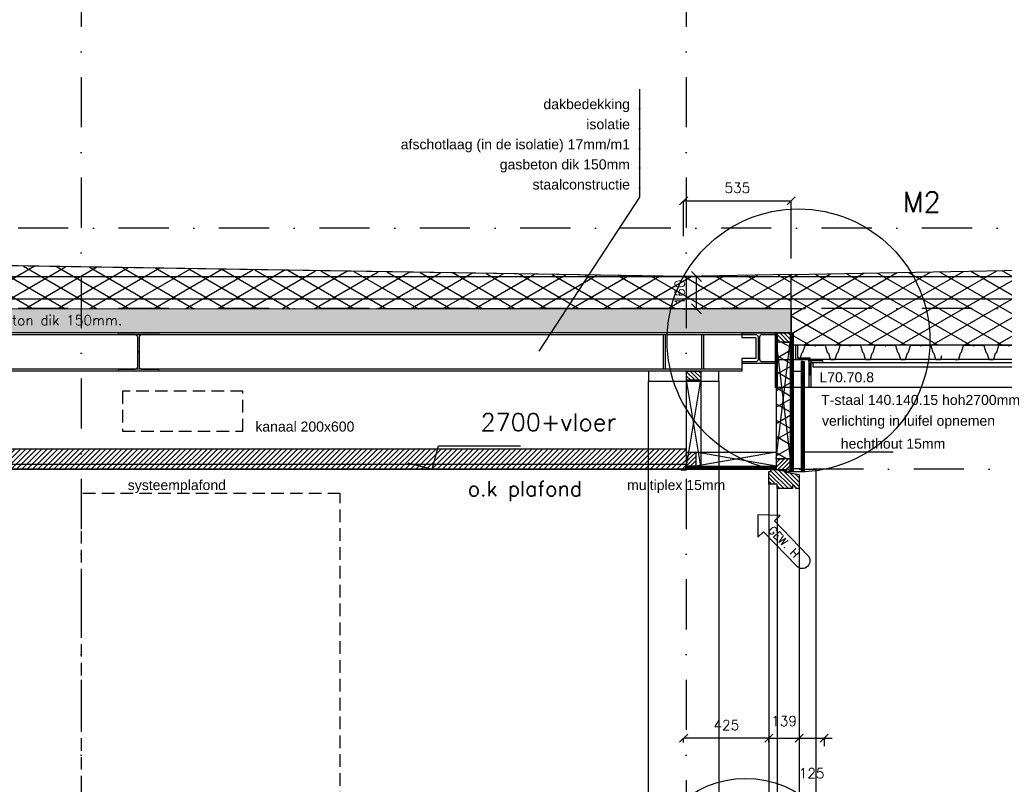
# Model space of a CAD drawing. Extents: x 151406 to 360561, y 44436 to 197234.
# Tile 54 of 57: x 176015 to 180918, y 96928 to 100734. Entities that reach past the tile are written whole.
import ezdxf
from ezdxf.enums import TextEntityAlignment as Align

# ---------------------------------------------------------------- set-up
doc = ezdxf.new("R2010")
doc.units = 0
doc.header["$LTSCALE"] = 20
doc.header["$MEASUREMENT"] = 0
doc.header["$PDSIZE"] = -1
for name, pattern in [('DASHDOT', [25, 12.5, -6.25, 0, -6.25]), ('DD1', [2.66667, 1.66667, -0.5, 0, -0.5]), ('HIDDEN', [9.375, 6.25, -3.125]), ('HIDDEN2', [4.6875, 3.125, -1.5625])]:
    doc.linetypes.add(name, pattern=pattern)
doc.layers.get('0').update_dxf_attribs({"linetype": 'CONTINUOUS'})
doc.layers.get('DEFPOINTS').update_dxf_attribs({"linetype": 'CONTINUOUS'})
for name, color, linetype in [('25', 7, 'CONTINUOUS'), ('_DETAILNUMMERS', 4, 'CONTINUOUS'), ('_DETAILNUMMERSTEKST', 4, 'CONTINUOUS'), ('A--01A1_ACEER', 1, 'CONTINUOUS'), ('A--A21--_F-23-', 9, 'CONTINUOUS'), ('A--A25--_F--3-', 9, 'CONTINUOUS'), ('A--A30--_F--3-', 9, 'CONTINUOUS'), ('A--A35--_F--3-', 9, 'CONTINUOUS'), ('A--L13DC4_VLOEREN', 4, 'HIDDEN'), ('A--L21--', 3, 'CONTINUOUS'), ('A--L21--_F--3-', 7, 'CONTINUOUS'), ('A--L21--_F-23-', 4, 'CONTINUOUS'), ('A--L21D2_BUITENWAND', 2, 'CONTINUOUS'), ('A--L22DC1_BINNENWAND', 1, 'HIDDEN2'), ('A--L25--_F-23-', 7, 'CONTINUOUS'), ('A--L27--', 7, 'CONTINUOUS'), ('A--L27--_F--3-', 7, 'CONTINUOUS'), ('A--L28--', 7, 'CONTINUOUS'), ('A--L28--_F--3-', 1, 'CONTINUOUS'), ('A--L28D1_KONSTRUKTIES', 1, 'CONTINUOUS'), ('A--L30--', 7, 'CONTINUOUS'), ('A--L30--_F123-', 7, 'CONTINUOUS'), ('A--L31--', 2, 'CONTINUOUS'), ('A--L31--_F--3-', 7, 'CONTINUOUS'), ('A--L31--_F123--A1-BINNENKOZ', 1, 'CONTINUOUS'), ('A--L31A1_BUITENKOZIJN', 1, 'CONTINUOUS'), ('A--L31D1_BUITENKOZIJN', 1, 'CONTINUOUS'), ('A--L35-D2-_PLAFONDS', 2, 'CONTINUOUS'), ('A--L35-D4-_PLAFONDS', 4, 'CONTINUOUS'), ('A--L35D1_PLAFONDS', 1, 'CONTINUOUS'), ('A--M$1A-_F123-', 1, 'CONTINUOUS'), ('A--M01A1_MAATVOERING', 1, 'CONTINUOUS'), ('A--M01B1_HOOGTE_MAATV', 1, 'CONTINUOUS'), ('A--T$1A-_F123_20', 1, 'CONTINUOUS'), ('A--T01A-25_TEKST', 2, 'CONTINUOUS'), ('A--T01B2_HOOGTE_MAATV', 2, 'CONTINUOUS'), ('A--T01B3_HOOGTE_MAATV', 3, 'CONTINUOUS'), ('gewijzigdH', 1, 'CONTINUOUS'), ('STRAMIEN', 8, 'DD1'), ('X--LR---_CP', 7, 'CONTINUOUS')]:
    doc.layers.add(name, color=color, linetype=linetype)
doc.styles.add('ALFA-0_18', font='ROMANS.shx')
doc.styles.add('ALFA-0_25', font='ROMANS')
doc.styles.add('EB1', font='ARIAL.TTF')
doc.styles.add('EB2', font='ARIAL.TTF')
doc.styles.add('HIEMSTRA', font='romans.shx')
doc.styles.add('HOOGTEXT', font='ROMANS.shx', dxfattribs={"height": 2.5})
doc.dimstyles.new('ALFA-0_25', dxfattribs={"dimscale": 40, "dimtxt": 2.5, "dimasz": 2.5, "dimexe": 0.3, "dimexo": 0.3, "dimgap": 1.25, "dimtad": 1, "dimdec": 0, "dimzin": 0, "dimdsep": 46, "dimtxsty": 'ALFA-0_25', "dimblk1": 'OBLIQUE', "dimblk2": 'OBLIQUE', "dimsah": 1, "dimcen": 0.09, "dimdle": 0.3, "dimclrd": 1, "dimclre": 1, "dimclrt": 2, "dimadec": 0, "dimazin": 0, "dimtfac": 1, "dimtdec": 0, "dimtofl": 0, "dimtmove": 2, "dimatfit": 3, "dimldrblk": 'OBLIQUE', "dimfxl": 0, "dimtvp": 625, "dimtolj": 1, "dimtzin": 0, "dimarcsym": 0})
doc.dimstyles.new('STANDARD$0', dxfattribs={"dimscale": 50, "dimtxt": 2.5, "dimasz": 2, "dimexe": 2, "dimexo": 0, "dimgap": 2, "dimtad": 1, "dimdec": 0, "dimzin": 0, "dimdsep": 46, "dimtxsty": 'ALFA-0_25', "dimblk1": 'OBLIQUE', "dimblk2": 'OBLIQUE', "dimsah": 1, "dimcen": -3, "dimdle": 2, "dimclrd": 1, "dimclre": 1, "dimclrt": 2, "dimadec": 0, "dimazin": 0, "dimtfac": 0.666667, "dimtofl": 0, "dimtmove": 2, "dimatfit": 3, "dimldrblk": 'OBLIQUE', "dimfxl": 0, "dimtvp": 0.833333, "dimtolj": 1, "dimtzin": 0, "dimarcsym": 0})
pattern_1 = [(90, (0, 0), (-4, 1e-15), [])]

# ---------------------------------------------------------------- blocks, each defined once
blk = doc.blocks.new('Q021541-')
at = {"layer": 'A--L27--_F--3-', "color": 3}
blk.add_lwpolyline([(-15.5, 0), (0, 0, 0.332162), (1.9, 1.4), (10.7, 31), (15.8, 35), (26.1, 68.6, -0.329651), (28, 70), (71.5, 70), (76.5, 65), (81.5, 70), (125, 70, -0.329651), (126.9, 68.6), (137.2, 35), (142.3, 31), (151.1, 1.4, 0.332162), (153, 0), (175, 0, 0.332162), (176.9, 1.4), (185.7, 31), (190.8, 35), (201.1, 68.6, -0.329651), (203, 70), (246.5, 70), (251.5, 65), (256.5, 70), (300, 70, -0.329651), (301.9, 68.6), (312.2, 35), (317.3, 31), (326.1, 1.4, 0.332162), (328, 0), (350, 0, 0.332162), (351.9, 1.4), (360.7, 31), (365.8, 35), (376.1, 68.6, -0.329651), (378, 70), (421.5, 70), (426.5, 65), (431.5, 70), (475, 70, -0.329651), (476.9, 68.6), (487.2, 35), (492.3, 31), (501.1, 1.4, 0.332162), (503, 0), (525, 0, 0.332162), (526.9, 1.4), (535.7, 31), (540.8, 35), (551.1, 68.6, -0.329651), (553, 70), (596.5, 70), (601.5, 65), (606.5, 70), (650, 70, -0.329651), (651.9, 68.6), (662.2, 35), (667.3, 31), (676.1, 1.4, 0.332162), (678, 0), (700, 0, 0.332162), (701.9, 1.4), (707.1, 19.1)], format="xyb", dxfattribs=at)
blk = doc.blocks.new('Q020491-')
at = {"layer": 'A--L28--_F--3-', "color": 4, "linetype": 'Continuous'}
blk.add_lwpolyline([(80, -76), (-80, -76), (-80, -67), (-15, -67, 0.414214), (-3, -55), (-3, 55, 0.414214), (-15, 67), (-80, 67), (-80, 76), (80, 76), (80, 67), (15, 67, 0.414214), (3, 55), (3, -55, 0.414214), (15, -67), (80, -67)], format="xyb", close=True, dxfattribs=at)
at = {"layer": 'X--LR---_CP'}
for p in [(-3, 0), (0, 0), (3, 0)]:
    blk.add_point(p, dxfattribs=at)
blk = doc.blocks.new('Q020493-')
at = {"layer": 'A--L28--_F--3-', "color": 4, "linetype": 'Continuous'}
blk.add_lwpolyline([(100, -95), (-100, -95), (-100, -85), (-15.25, -85, 0.4142136), (-3.25, -73), (-3.25, 73, 0.4142136), (-15.25, 85), (-100, 85), (-100, 95), (100, 95), (100, 85), (15.25, 85, 0.4142136), (3.25, 73), (3.25, -73, 0.4142136), (15.25, -85), (100, -85)], format="xyb", close=True, dxfattribs=at)
at = {"layer": 'X--LR---_CP'}
for p in [(-3.25, 0), (0, 0), (3.25, 0)]:
    blk.add_point(p, dxfattribs=at)
blk = doc.blocks.new('Q020556-')
at = {"layer": 'A--L28--_F--3-', "color": 4, "linetype": 'Continuous'}
blk.add_lwpolyline([(0, 0), (0, 70), (6, 70, -0.414214), (8, 68), (8, 11.5, 0.414214), (11.5, 8), (68, 8, -0.414214), (70, 6), (70, 0)], format="xyb", close=True, dxfattribs=at)
at = {"layer": 'X--LR---_CP', "color": 4, "linetype": 'Continuous'}
blk.add_point((0, 0), dxfattribs=at)
blk = doc.blocks.new('_OBLIQUE')
at = {"color": 0, "linetype": 'ByBlock'}
blk.add_line((-0.5, -0.5), (0.5, 0.5), dxfattribs=at)
blk = doc.blocks.new('*D281')
at = {"layer": 'A--M$1A-_F123-', "color": 1, "lineweight": -2}
for p, q in [((179856.1, 97157.6), (180061.1, 97157.6)), ((179896.1, 97161.3), (179896.1, 97117.6)), ((180021.1, 97161.3), (180021.1, 97117.6))]:
    blk.add_line(p, q, dxfattribs=at)
at = {"layer": 'DEFPOINTS', "color": 0}
for p in [(179896.1, 97161.3), (180021.1, 97161.3), (180021.1, 97157.6)]:
    blk.add_point(p, dxfattribs=at)
at = {"layer": 'A--M$1A-_F123-', "color": 1, "lineweight": -2, "xscale": 40, "yscale": 40, "zscale": 40, "rotation": 180}
blk.add_blockref('_OBLIQUE', (179896.1, 97157.6), dxfattribs=at)
at = {"layer": 'A--M$1A-_F123-', "color": 1, "lineweight": -2, "xscale": 40, "yscale": 40, "zscale": 40}
blk.add_blockref('_OBLIQUE', (180021.1, 97157.6), dxfattribs=at)
at = {"layer": 'A--M$1A-_F123-', "color": 2, "insert": (179958.6, 96982.6), "char_height": 50, "attachment_point": 5, "style": 'ALFA-0_25'}
blk.add_mtext('\\A1;125', dxfattribs=at)
blk = doc.blocks.new('*D293')
at = {"layer": 'A--M$1A-_F123-', "color": 1, "lineweight": -2}
for p, q in [((179321.3, 97136.6), (179321.3, 97157.6)), ((179746.1, 97157.6), (179321.3, 97157.6)), ((179746.1, 97136.6), (179746.1, 97157.6))]:
    blk.add_line(p, q, dxfattribs=at)
at = {"layer": 'DEFPOINTS', "color": 0}
for p in [(179321.3, 97157.6), (179321.3, 97136.6), (179746.1, 97136.6)]:
    blk.add_point(p, dxfattribs=at)
at = {"layer": 'A--M$1A-_F123-', "color": 1, "lineweight": -2, "xscale": 40, "yscale": 40, "zscale": 40, "rotation": 180}
blk.add_blockref('_OBLIQUE', (179321.3, 97157.6), dxfattribs=at)
at = {"layer": 'A--M$1A-_F123-', "color": 1, "lineweight": -2, "xscale": 40, "yscale": 40, "zscale": 40}
blk.add_blockref('_OBLIQUE', (179746.1, 97157.6), dxfattribs=at)
at = {"layer": 'A--M$1A-_F123-', "color": 2, "insert": (179533.7, 97222.6), "char_height": 50, "attachment_point": 5, "style": 'ALFA-0_25'}
blk.add_mtext('\\A1;425', dxfattribs=at)
blk = doc.blocks.new('*D294')
at = {"color": 1, "linetype": 'ByBlock'}
blk.add_line((179746.1, 97157.6), (179896.1, 97157.6), dxfattribs=at)
at = {"layer": 'DEFPOINTS', "color": 0, "linetype": 'ByBlock'}
for p in [(179746.1, 97157.6), (179896.1, 97157.6), (179896.1, 97157.6)]:
    blk.add_point(p, dxfattribs=at)
at = {"color": 1, "linetype": 'ByBlock', "xscale": 40, "yscale": 40, "zscale": 40, "rotation": 180}
blk.add_blockref('_OBLIQUE', (179746.1, 97157.6), dxfattribs=at)
at = {"color": 1, "linetype": 'ByBlock', "xscale": 40, "yscale": 40, "zscale": 40}
blk.add_blockref('_OBLIQUE', (179896.1, 97157.6), dxfattribs=at)
at = {"color": 2, "linetype": 'ByBlock', "insert": (179821.1, 97242.6), "char_height": 50, "attachment_point": 5, "style": 'ALFA-0_25'}
blk.add_mtext('\\A1;139', dxfattribs=at)
blk = doc.blocks.new('Q020279-')
at = {"layer": 'A--A25--_F--3-'}
h = blk.add_hatch(dxfattribs=at)
h.set_pattern_fill('ALFALINE', color=256, scale=15, style=0, pattern_type=2)
h.set_pattern_definition([(45, (0, 0), (-10.6066, 10.6066), [])])
h.paths.add_polyline_path([(0, 0), (0, 71), (46, 71), (46, 0)])
at = {"layer": 'A--L25--_F-23-', "color": 2, "linetype": 'Continuous'}
blk.add_lwpolyline([(0, 0), (0, 71), (46, 71), (46, 0)], close=True, dxfattribs=at)
at = {"layer": 'X--LR---_CP'}
for p in [(0, 0), (0, 0), (46, 0)]:
    blk.add_point(p, dxfattribs=at)
blk = doc.blocks.new('*D331')
at = {"layer": 'A--M$1A-_F123-', "color": 1, "lineweight": -2}
for p, q in [((179321.3, 99656.1), (179321.3, 99832.4)), ((179321.3, 99832.4), (179856.3, 99832.4)), ((179856.3, 99545.9), (179856.3, 99832.4))]:
    blk.add_line(p, q, dxfattribs=at)
at = {"layer": 'DEFPOINTS', "color": 0}
for p in [(179856.3, 99832.4), (179321.3, 99656.1), (179856.3, 99545.9)]:
    blk.add_point(p, dxfattribs=at)
at = {"layer": 'A--M$1A-_F123-', "color": 1, "lineweight": -2, "xscale": 40, "yscale": 40, "zscale": 40, "rotation": 180}
blk.add_blockref('_OBLIQUE', (179321.3, 99832.4), dxfattribs=at)
at = {"layer": 'A--M$1A-_F123-', "color": 1, "lineweight": -2, "xscale": 40, "yscale": 40, "zscale": 40}
blk.add_blockref('_OBLIQUE', (179856.3, 99832.4), dxfattribs=at)
at = {"layer": 'A--M$1A-_F123-', "color": 2, "insert": (179588.8, 99897.4), "char_height": 50, "attachment_point": 5, "style": 'ALFA-0_25'}
blk.add_mtext('\\A1;535', dxfattribs=at)
blk = doc.blocks.new('KOZIJN_VP')
at = {"layer": 'A--A35--_F--3-'}
h = blk.add_hatch(dxfattribs=at)
h.set_pattern_fill('ALFALINE', color=256, scale=15, angle=90, style=0, pattern_type=2)
h.set_pattern_definition([(135, (447.376, -368.997), (-10.6066, -10.6066), [])])
h.paths.add_polyline_path([(-91, 53.4), (-20, 53.4), (-20, 0), (-71, 0), (-71, -14), (-91, -17.6)])
h = blk.add_hatch(dxfattribs=at)
h.set_pattern_fill('ALFALINE', color=256, scale=15, style=0, pattern_type=2)
h.set_pattern_definition([(45, (447.39, -368.997), (-10.6066, 10.6066), [])])
h.paths.add_polyline_path([(-102, -95), (-26, -95), (-26, -74), (15, -74), (15, -10), (5, -10), (5, 0), (-71, 0), (-71, -14), (-135, -25.4), (-135, -95), (-120, -95), (-112, -81), (-102, -81)])
at = {"layer": 'A--L31--_F--3-', "color": 2, "linetype": 'Continuous'}
for points in [[(-91, 53.4), (-20, 53.4), (-20, 0), (-71, 0), (-71, -14), (-91, -17.6), (-91, 53.4)], [(-102, -95), (-26, -95), (-26, -74), (15, -74), (15, -10), (5, -10), (5, 0), (-71, 0), (-71, -14), (-135, -25.4), (-135, -95), (-120, -95), (-112, -81), (-102, -81)]]:
    blk.add_lwpolyline(points, close=True, dxfattribs=at)
at = {"layer": 'X--LR---_CP', "color": 1}
blk.add_point((0, 0), dxfattribs=at)
blk = doc.blocks.new('*U917')
at = {"layer": 'A--A30--_F--3-', "linetype": 'Continuous'}
h = blk.add_hatch(dxfattribs=at)
h.set_pattern_fill('ALFALINE', color=256, scale=4, angle=135, style=0)
h.set_pattern_definition([(180, (0, 0), (1e-13, -4), [])])
h.paths.add_polyline_path([(0, 0), (0, 7.5), (444.9, 7.5), (444.9, 0), (444.9, -7.5), (0, -7.5)])
at = {"layer": 'A--L30--_F123-', "color": 1, "linetype": 'Continuous'}
for points in [[(0, 0), (0, 7.5), (444.9, 7.5), (444.9, 0)], [(0, 0), (0, -7.5), (444.9, -7.5), (444.9, 0)]]:
    blk.add_lwpolyline(points, dxfattribs=at)
blk = doc.blocks.new('*U916')
at = {"layer": 'A--A30--_F--3-', "linetype": 'Continuous'}
h = blk.add_hatch(dxfattribs=at)
h.set_pattern_fill('ALFALINE', color=256, scale=4, angle=405, style=0)
h.set_pattern_definition(pattern_1)
h.paths.add_polyline_path([(0, 0), (7.5, 0), (7.5, -687.4), (0, -687.4), (-7.5, -687.4), (-7.5, 0)])
at = {"layer": 'A--L30--_F123-', "color": 1, "linetype": 'Continuous'}
for points in [[(0, 0), (-7.5, 0), (-7.5, -687.4), (0, -687.4)], [(0, 0), (7.5, 0), (7.5, -687.4), (0, -687.4)]]:
    blk.add_lwpolyline(points, dxfattribs=at)
blk = doc.blocks.new('*U915')
at = {"layer": 'A--A21--_F-23-', "linetype": 'Continuous'}
h = blk.add_hatch(dxfattribs=at)
h.set_pattern_fill('ALFAISO', color=256, scale=70, angle=270, style=0)
h.set_pattern_definition([(330, (-35, 6e-15), (35, 60.622), []), (30, (-35, 6e-15), (-35, 60.622), [])])
h.paths.add_polyline_path([(0, 0), (35, 0), (35, -580.4), (0, -580.4), (-35, -580.4), (-35, 0)])
at = {"layer": 'A--L21--_F--3-', "color": 3, "linetype": 'Continuous'}
for points in [[(0, 0), (-35, 0), (-35, -580.4), (0, -580.4)], [(0, 0), (35, 0), (35, -580.4), (0, -580.4)]]:
    blk.add_lwpolyline(points, dxfattribs=at)
blk = doc.blocks.new('*U914')
at = {"layer": 'A--A30--_F--3-', "linetype": 'Continuous'}
h = blk.add_hatch(dxfattribs=at)
h.set_pattern_fill('ALFALINE', color=256, scale=4, angle=405, style=0)
h.set_pattern_definition(pattern_1)
h.paths.add_polyline_path([(0, 0), (7.5, 0), (7.5, -544.4), (0, -544.4), (-7.5, -544.4), (-7.5, 0)])
at = {"layer": 'A--L30--_F123-', "color": 1, "linetype": 'Continuous'}
for points in [[(0, 0), (-7.5, 0), (-7.5, -544.4), (0, -544.4)], [(0, 0), (7.5, 0), (7.5, -544.4), (0, -544.4)]]:
    blk.add_lwpolyline(points, dxfattribs=at)
blk = doc.blocks.new('HOOGTEP')
at = {"layer": 'A--M01A1_MAATVOERING'}
for p, q in [((0, 0), (0.624, 2.33)), ((0.624, 2.33), (8.794, 2.33)), ((-2.415, 0.647), (0, 0))]:
    blk.add_line(p, q, dxfattribs=at)
at = {"layer": 'A--M01B1_HOOGTE_MAATV'}
blk.add_line((-1.379, 0), (0.911, 0), dxfattribs=at)
at = {"layer": 'A--T01B2_HOOGTE_MAATV', "style": 'HOOGTEXT', "flags": 4}
blk.add_attdef('TEKST', (1.84, -0.671), '', height=1.5, dxfattribs=at)
at = {"layer": 'A--T01B3_HOOGTE_MAATV', "style": 'HOOGTEXT', "flags": 4}
blk.add_attdef('HOOGTE', (1.673, 3.819), '', height=1.75, dxfattribs=at)
blk = doc.blocks.new('*D639')
at = {"layer": 'A--M$1A-_F123-', "color": 1, "lineweight": -2}
for p, q in [((179316.9, 99455.3), (179390.6, 99455.3)), ((179384.6, 99289.3), (179384.6, 99461.3)), ((179316.9, 99295.3), (179390.6, 99295.3))]:
    blk.add_line(p, q, dxfattribs=at)
at = {"layer": 'DEFPOINTS', "color": 0}
for p in [(179310.9, 99455.3), (179384.6, 99455.3), (179310.9, 99295.3)]:
    blk.add_point(p, dxfattribs=at)
at = {"layer": 'A--M$1A-_F123-', "color": 1, "lineweight": -2, "xscale": 50, "yscale": 50, "zscale": 50}
for p, rotation in [((179384.6, 99455.3), 90), ((179384.6, 99295.3), 270)]:
    blk.add_blockref('_OBLIQUE', p, dxfattribs=dict(at, rotation=rotation))
at = {"layer": 'A--M$1A-_F123-', "color": 2, "insert": (179301.8, 99376), "char_height": 50, "attachment_point": 5, "rotation": 90, "style": 'ALFA-0_25'}
blk.add_mtext('\\A1;160', dxfattribs=at)
blk = doc.blocks.new('gewh')
at = {"layer": 'gewijzigdH', "linetype": 'Continuous'}
for p, q in [((79.4, 76.8), (0, 0)), ((79.4, 38.4), (79.4, 76.8)), ((0, 0), (79.4, -76.8)), ((317.9, 38.4), (79.4, 38.4)), ((317.9, 38.4), (79.4, 38.4)), ((79.4, -76.8), (79.4, -38.4)), ((79.4, -38.4), (317.9, -38.4)), ((79.4, -38.4), (317.9, -38.4))]:
    blk.add_line(p, q, dxfattribs=at)
at = {"layer": 'gewijzigdH', "linetype": 'Continuous', "extrusion": (0, 0, -1)}
blk.add_ellipse((317.9, 0), major_axis=(27.2, 27.2), ratio=1, start_param=-0.785398, end_param=2.356194, dxfattribs=at)
at = {"layer": 'gewijzigdH', "color": 2, "insert": (90.8, 19.5), "char_height": 40, "width": 276.454, "attachment_point": 1, "style": 'ALFA-0_18'}
blk.add_mtext('GEW. H', dxfattribs=at)

msp = doc.modelspace()

# ---------------------------------------------------------------- hatches: boundary and pattern name
at = {"layer": 'A--01A1_ACEER', "linetype": 'Continuous'}
h = msp.add_hatch(dxfattribs=at)
h.set_pattern_fill('ANSI31', color=256, scale=150, style=0)
h.set_pattern_definition([(45, (15981.735, 3550), (-13.2582521, 13.2582521), [])])
h.paths.add_polyline_path([(174811, 98495.898), (179336.265, 98495.898), (179336.265, 98595.898), (174811, 98595.898)])
at = {"layer": 'A--A21--_F-23-'}
h = msp.add_hatch(dxfattribs=at)
h.set_pattern_fill('ALFAISO', color=256, scale=80, angle=270, style=0, pattern_type=2)
h.set_pattern_definition([(330, (170381.05, 93810.8), (40, 69.28203), []), (30, (170381.05, 93810.8), (-40, 69.28203), [])])
h.paths.add_polyline_path([(179856.245, 99464.948), (179321.158, 99455.258), (170795.821, 99590.902), (170795.822, 99295.892), (179856.265, 99295.218)])
h = msp.add_hatch(dxfattribs=at)
h.set_pattern_fill('ALFAISO', color=256, scale=80, angle=270, style=0, pattern_type=2)
h.set_pattern_definition([(330, (142093.57, 93810.8), (40, 69.28203), []), (30, (142093.57, 93810.8), (-40, 69.28203), [])])
h.paths.add_polyline_path([(182626.82, 99113.339), (179856.265, 99113.339), (179856.265, 99295.218), (179856.245, 99464.948), (184099.088, 99545.898), (184099.088, 99511.717)])
h = msp.add_hatch(dxfattribs=at)
h.set_pattern_fill('ALFABET', color=256, scale=20, angle=1, style=0, pattern_type=2)
h.set_pattern_definition([(46, (61777.74, -6900.68), (-86.32078, 83.359), []), (51, (61777.74, -6900.68), (143.64922, -10.04493), [15, -165]), (356, (61777.74, -6900.68), (-30.37155, 149.9312), [12, -132]), (101.4514, (61789.71, -6901.52), (113.27778, 139.88618), [12.74804, -140.22842]), (47.1842, (61777.04, -6860.69), (213.99344, -29.37358), [22.5, -247.5]), (97.6356, (61794.87, -6863.13), (183.50393, 198.05632), [19.12206, -210.3426]), (352.1842, (61777.04, -6860.69), (183.50378, 198.05647), [18, -198]), (22, (61797.21, -6870.34), (120.76856, -78.42802), [15, -165]), (327, (61797.21, -6870.34), (46.12453, 145.85721), [12, -132]), (72.4514, (61807.28, -6876.87), (166.89315, 67.42906), [12.74804, -140.22842]), (38.5, (61777.74, -6900.68), (1.269641, 66.611074), [0, -130.4, 0, -134, 0, -132.5]), (8.5, (61777.74, -6900.68), (51.229207, 79.788568), [0, -76.4, 0, -127.4, 0, -50.5]), (328.5, (61733.146, -6901.46), (106.826954, -2.64699), [0, -50, 0, -156, 0, -207]), (318.5, (61713.15, -6901.81), (116.270055, 22.05355), [0, -65, 0, -103.6, 0, -147]), (318.5, (61713.15, -6901.81), (116.270055, 22.05355), [0, -65, 0, -103.6, 0, -147])])
h.paths.add_polyline_path([(179856.265, 99295.218), (179856.265, 99175.218), (170699.832, 99175.221), (170699.832, 99295.898)])

# ---------------------------------------------------------------- linework, layer by layer
at = {"layer": '_DETAILNUMMERS'}
for centre, radius in [((179893.001, 99137.783), 654.534), ((179630.084, 96461.427), 496.013)]:
    msp.add_circle(centre, radius, dxfattribs=at)
at = {"layer": '_DETAILNUMMERSTEKST'}
msp.add_line((179322.363, 99456.523), (170612.928, 99593.399), dxfattribs=at)
at = {"layer": 'A--01A1_ACEER'}
for p, q in [((179221.265, 98995.218), (179221.265, 99165.218)), ((179231.265, 98995.218), (179231.265, 99165.218)), ((179411.265, 98995.218), (179411.265, 99165.218)), ((179421.265, 98995.218), (179421.265, 99165.218)), ((179786.265, 99043.335), (179944.902, 99043.335)), ((179944.902, 98903.337), (179776.265, 98903.337))]:
    msp.add_line(p, q, dxfattribs=at)
at = {"layer": 'A--L13DC4_VLOEREN', "const_width": 1, "elevation": 1}
msp.add_lwpolyline([(170795.821, 99709.915), (170800.821, 99590.902), (179322.363, 99456.523), (179322.363, 99456.523), (184096.342, 99545.898), (184096.342, 99545.898), (184096.342, 99596.47), (184110.553, 99596.47), (184111.42, 99597.334), (184108.754, 99597.851), (184112.889, 99600.948), (184112.889, 99604.388), (184130.053, 99621.552)], dxfattribs=at)
at = {"layer": 'A--L21--'}
for p, q in [((170795.822, 99455.253), (183890.868, 99455.375)), ((170795.822, 99345.253), (183477.321, 99343.474))]:
    msp.add_line(p, q, dxfattribs=at)
for points in [[(179856.245, 99464.948), (179321.158, 99455.258), (179321.158, 99455.258), (170795.821, 99590.902), (170795.822, 99295.892), (179856.265, 99295.218)], [(182626.82, 99113.339), (179856.265, 99113.339), (179856.265, 99295.218), (179856.245, 99464.948), (184099.088, 99545.898), (184099.088, 99545.898), (184099.088, 99511.717), (184099.088, 99511.717)]]:
    msp.add_lwpolyline(points, close=True, dxfattribs=at)
at = {"layer": 'A--L21--_F-23-', "linetype": 'Continuous'}
msp.add_lwpolyline([(179856.265, 99295.218), (179856.265, 99175.218), (170699.832, 99175.221), (170699.832, 99295.898)], close=True, dxfattribs=at)
at = {"layer": 'A--L21D2_BUITENWAND'}
for p, q in [((179944.902, 99043.335), (179944.902, 98903.337)), ((179954.902, 99043.337), (179954.902, 98903.337)), ((179965.253, 99028.337), (179965.253, 99028.337)), ((179965.253, 99028.337), (182638.211, 99028.337)), ((182636.265, 98903.358), (179944.902, 98903.337))]:
    msp.add_line(p, q, dxfattribs=at)
msp.add_lwpolyline([(184113.844, 99439.261), (182636.243, 99043.339), (179944.902, 99043.335), (179944.902, 99043.335)], dxfattribs=at)
at = {"layer": 'A--L21D2_BUITENWAND', "color": 4}
msp.add_lwpolyline([(179928.145, 99295.497), (177793.435, 99295.497)], dxfattribs=at)
msp.add_lwpolyline([(179928.145, 99295.497), (177793.435, 99295.497)], dxfattribs=at)
at = {"layer": 'A--L22DC1_BINNENWAND'}
for points in [[(176526.721, 98685.218), (177126.721, 98685.218), (177126.721, 98885.218), (176526.721, 98885.218)], [(176321.265, 95795.898), (177611.265, 95795.898), (177611.265, 98375.898), (176321.265, 98375.898)]]:
    msp.add_lwpolyline(points, close=True, dxfattribs=at)
at = {"layer": 'A--L27--'}
for p, q in [((179965.253, 99028.337), (179965.253, 99005.337)), ((179965.253, 99005.337), (182618.069, 99005.337))]:
    msp.add_line(p, q, dxfattribs=at)
at = {"layer": 'A--L28D1_KONSTRUKTIES'}
for p, q in [((179611.265, 99165.217), (171006.265, 99165.22)), ((179611.265, 99175.218), (179611.265, 99151.218)), ((179681.265, 99151.218), (179611.265, 99151.218)), ((179681.265, 99151.218), (179681.265, 99047.218)), ((179776.265, 99175.218), (179776.265, 98903.337)), ((179786.265, 99175.218), (179786.265, 98903.337)), ((179611.265, 99047.218), (179611.265, 98985.217)), ((179681.265, 99047.218), (179611.265, 99047.218)), ((179611.265, 98995.217), (171006.265, 98995.22)), ((179611.265, 98985.217), (171006.265, 98985.22))]:
    msp.add_line(p, q, dxfattribs=at)
msp.add_lwpolyline([(179146.265, 98935.217), (179496.265, 98935.217), (179496.265, 98985.217), (179146.265, 98985.217)], close=True, dxfattribs=at)
msp.add_lwpolyline([(179146.265, 95795.898), (179146.265, 98935.217), (179496.265, 98935.217), (179496.265, 95755.898)], dxfattribs=at)
at = {"layer": 'A--L31--_F123--A1-BINNENKOZ'}
for p, q in [((179896.145, 98495.898), (179981.145, 98495.898)), ((179981.156, 92455.899), (179981.145, 98495.386))]:
    msp.add_line(p, q, dxfattribs=at)
at = {"layer": 'A--L31A1_BUITENKOZIJN'}
for p, q in [((179746.146, 98421.4), (179746.146, 96697.954)), ((179787.145, 98400.4), (179787.144, 96688.854))]:
    msp.add_line(p, q, dxfattribs=at)
msp.add_lwpolyline([(179896.145, 98400.4), (179896.145, 95129.915)], dxfattribs=at)
at = {"layer": 'A--L31D1_BUITENKOZIJN'}
for p, q in [((179781.157, 98548.827), (179852.157, 99129.218)), ((179781.157, 99129.218), (179852.157, 98548.827)), ((179907.157, 99032.218), (179907.157, 98500.739)), ((179336.265, 98581.898), (179336.265, 98985.217)), ((179867.157, 98985.29), (179907.157, 98985.29)), ((179336.265, 98510.898), (179407.265, 98939.217)), ((179407.265, 98510.898), (179336.265, 98939.217)), ((179407.265, 98939.217), (179407.265, 98510.898)), ((179781.157, 98510.898), (179382.265, 98581.898)), ((179382.265, 98581.898), (179781.157, 98581.898)), ((179781.157, 98581.898), (179382.265, 98510.898)), ((179867.157, 98500.739), (179907.157, 98500.739))]:
    msp.add_line(p, q, dxfattribs=at)
at = {"layer": 'A--L35-D2-_PLAFONDS'}
msp.add_lwpolyline([(174811, 98520.898), (179329.908, 98520.898), (179329.908, 98495.898), (174811, 98495.898)], close=True, dxfattribs=at)
at = {"layer": 'A--L35-D4-_PLAFONDS'}
for p, q in [((179336.265, 98493.416), (179336.265, 98543.416)), ((179307.099, 98493.416), (179336.265, 98493.416))]:
    msp.add_line(p, q, dxfattribs=at)
at = {"layer": 'A--L35D1_PLAFONDS', "linetype": 'Continuous'}
msp.add_lwpolyline([(174811, 98495.898), (179336.265, 98495.898), (179336.265, 98595.898), (174811, 98595.898)], close=True, dxfattribs=at)
at = {"layer": 'A--T$1A-_F123_20'}
msp.add_line((180364.743, 98580.916), (179914.657, 98580.916), dxfattribs=at)
msp.add_lwpolyline([(179101.383, 100388.434), (179101.665, 99850.233), (178600.773, 99084.024)], dxfattribs=at)
at = {"layer": 'A--T$1A-_F123_20', "const_width": 4.75}
for points in [[(179099.04, 100291.058, 1), (179104.29, 100291.058, 1)], [(179099.04, 100191.058, 1), (179104.29, 100191.058, 1)], [(179099.04, 100091.058, 1), (179104.29, 100091.058, 1)], [(179099.04, 99995.915, 1), (179104.29, 99995.915, 1)], [(179099.04, 99895.915, 1), (179104.29, 99895.915, 1)]]:
    msp.add_lwpolyline(points, format="xyb", close=True, dxfattribs=at)
at = {"layer": 'STRAMIEN', "linetype": 'DASHDOT'}
for p, q in [((176321.265, 109950.716), (176321.265, 90604.885)), ((179333.765, 109950.716), (179333.765, 90604.885)), ((185758.708, 99695.898), (151764.265, 99695.898)), ((185758.708, 99295.898), (151764.265, 99295.898)), ((185717.798, 98495.898), (151764.265, 98495.898))]:
    msp.add_line(p, q, dxfattribs=at)

# ---------------------------------------------------------------- block references
ref = msp.add_blockref('HOOGTEP', (178069.088, 98495.898), dxfattribs=dict(xscale=50, yscale=50, zscale=50))
ref.add_attrib('TEKST', 'o.k plafond', (178246.288, 98361.872), dxfattribs={"layer": 'A--T01B2_HOOGTE_MAATV', "height": 75, "style": 'HOOGTEXT', "flags": 4})
ref.add_attrib('HOOGTE', '2700+vloer', (178309.978, 98686.872), dxfattribs={"layer": 'A--T01B3_HOOGTE_MAATV', "height": 87.5, "style": 'HOOGTEXT', "flags": 4})
at = {"layer": '25'}
for p, rotation in [((179852.157, 99129.218), 90), ((179336.265, 98985.217), 270)]:
    msp.add_blockref('Q020279-', p, dxfattribs=dict(at, rotation=rotation))
msp.add_blockref('Q020279-', (179336.265, 98510.898), dxfattribs=at)
at = {"layer": '_DETAILNUMMERSTEKST', "rotation": 313.9895329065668}
msp.add_blockref('gewh', (179690.959, 98269.229), dxfattribs=at)
at = {"layer": 'A--L21--'}
msp.add_blockref('*U915', (179816.157, 99129.218), dxfattribs=at)
at = {"layer": 'A--L27--'}
for p in [(179899.51, 99043.34), (180689.233, 99043.34)]:
    msp.add_blockref('Q021541-', p, dxfattribs=at)
at = {"layer": 'A--L28--'}
for name, p in [('Q020493-', (176606.265, 99080.219)), ('Q020491-', (179696.265, 99099.218)), ('Q020556-', (179879.686, 99043.335))]:
    msp.add_blockref(name, p, dxfattribs=at)
at = {"layer": 'A--L28--', "xscale": -1, "rotation": 180}
msp.add_blockref('Q020556-', (179944.902, 99036.337), dxfattribs=at)
at = {"layer": 'A--L30--'}
for name, p in [('*U916', (179859.657, 99175.218)), ('*U914', (179914.657, 99032.218)), ('*U917', (179336.265, 98503.398))]:
    msp.add_blockref(name, p, dxfattribs=at)
at = {"layer": 'A--L31--', "xscale": -1}
msp.add_blockref('KOZIJN_VP', (179761.157, 98495.386), dxfattribs=at)

# ---------------------------------------------------------------- texts
at = {"layer": '_DETAILNUMMERSTEKST', "style": 'HIEMSTRA'}
msp.add_text('M2', height=100, dxfattribs=at).set_placement((180412.975, 99776.626))
at = {"layer": 'A--T$1A-_F123_20', "style": 'EB2'}
for s, p in [('dakbedekking', (179053.905, 100288.837)), ('isolatie', (179053.905, 100188.837)), ('afschotlaag (in de isolatie) 17mm/m1', (179053.905, 100088.837)), ('gasbeton dik 150mm', (179053.905, 99988.837)), ('staalconstructie', (179053.905, 99888.837))]:
    msp.add_text(s, height=50, dxfattribs=at).set_placement(p, align=Align.RIGHT)
at = {"layer": 'A--T$1A-_F123_20'}
for s, style, p in [('L70.70.8', 'EB1', (179997.424, 98929.024)), ('T-staal 140.140.15 hoh2700mm', 'EB1', (180006.209, 98816.226, 1)), ('verlichting in luifel opnemen', 'EB2', (180010.017, 98712.785)), ('kanaal 200x600', 'EB2', (177188.418, 98683.795)), ('hechthout 15mm', 'EB2', (180103.904, 98598.701)), ('systeemplafond', 'EB2', (176552.96, 98392.673)), ('multiplex 15mm', 'EB2', (179039.542, 98392.673))]:
    msp.add_text(s, height=50, dxfattribs=dict(at, style=style)).set_placement(p)
at = {"layer": 'A--T01A-25_TEKST', "style": 'HIEMSTRA'}
msp.add_text('gasbeton dik 150mm.', height=50, dxfattribs=at).set_placement((175779.521, 99212.997))

# ---------------------------------------------------------------- dimensions: what is measured, and where the dimension line sits
at = {"layer": 'A--M$1A-_F123-'}
for base, p1, p2, override, picture, middle in [((179856.265, 99832.358), (179321.265, 99656.127), (179856.265, 99545.898), {"dimscale": 20, "dimexe": 0, "dimcen": 0, "dimdle": 0, "dimtfac": 0.75, "dimtvp": 1.5}, '*D331', (179588.765, 99897.358)), ((179321.265, 97157.615), (179746.145, 97136.639), (179321.265, 97136.639), {"dimscale": 20, "dimexe": 0, "dimexo": 0, "dimcen": 0, "dimdle": 0, "dimclrt": 2, "dimtfac": 0.75, "dimtvp": 1.5}, '*D293', (179533.705, 97222.615)), ((180021.145, 97157.615), (179896.145, 97161.317), (180021.145, 97161.317), {"dimscale": 20, "dimclrt": 2}, '*D281', (179958.645, 96982.615))]:
    dim = msp.add_linear_dim(base=base, p1=p1, p2=p2, dimstyle='STANDARD$0', override=override, dxfattribs=at)
    dim.commit()
    dim.dimension.update_dxf_attribs({"geometry": picture, "text_midpoint": middle})
dim = msp.add_linear_dim(base=(179384.641, 99455.258), p1=(179310.935, 99295.258), p2=(179310.935, 99455.258), angle=90, dimstyle='ALFA-0_25', override={"dimscale": 20}, dxfattribs=at)
dim.commit()
dim.dimension.update_dxf_attribs({"geometry": '*D639', "text_midpoint": (179301.795, 99376.022), "dimtype": 160})
dim = msp.add_linear_dim(base=(179896.145, 97157.615), p1=(179746.145, 97157.615), p2=(179896.145, 97157.615), text='139', dimstyle='STANDARD$0', override={"dimscale": 20, "dimexe": 0, "dimexo": 0, "dimcen": 0, "dimdle": 0, "dimclrt": 2, "dimtfac": 0.75, "dimtvp": 1.5}, dxfattribs=at)
dim.commit()
dim.dimension.update_dxf_attribs({"geometry": '*D294', "text_midpoint": (179821.145, 97242.615)})

doc.saveas('drawing.dxf')
